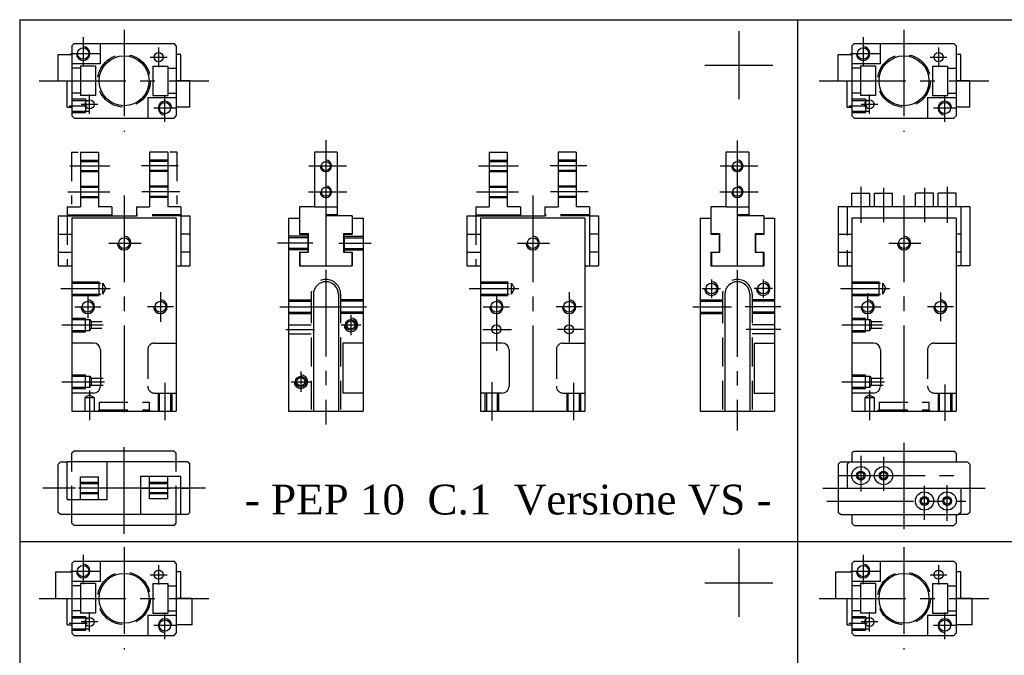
# Model space of a CAD drawing. Header units: millimetres. Extents: x 931 to 1274, y 19 to 250.
# Tile 2 of 3: x 931 to 1148, y 110 to 250. Entities that reach past the tile are written whole.
import ezdxf

# ---------------------------------------------------------------- set-up
doc = ezdxf.new("R2010")
doc.units = ezdxf.units.MM
doc.linetypes.add('CENTER2', pattern=[28.575, 19.05, -3.175, 3.175, -3.175])
doc.linetypes.add('DASHED2', pattern=[9.525, 6.35, -3.175])
doc.layers.add('1', color=2, linetype='DASHED2')
doc.layers.add('2', color=1, linetype='CENTER2')
doc.styles.get("Standard").update_dxf_attribs({"font": 'isocp.shx', "bigfont": 'chineset.shx'})

msp = doc.modelspace()

# ---------------------------------------------------------------- linework, layer by layer
at = {"color": 7}
for p, q in [((931.15, 250.11), (1116.2, 250.11)), ((931.15, 250.11), (931.15, 110.71)), ((1087.84, 250.11), (1273.57, 250.11)), ((1102.36, 250.11), (1102.36, 110.71)), ((1102.36, 250.11), (1102.36, 110.71)), ((1089.42, 247.59), (1089.42, 232.59)), ((943.12, 244.86), (942.62, 244.36)), ((943.12, 244.86), (965.12, 244.86)), ((965.62, 244.36), (965.12, 244.86)), ((1114.76, 244.86), (1114.26, 244.36)), ((1114.76, 244.86), (1136.76, 244.86)), ((1137.26, 244.36), (1136.76, 244.86)), ((942.62, 244.36), (942.62, 228.96)), ((965.62, 244.36), (965.62, 228.96)), ((1114.26, 244.36), (1114.26, 228.96)), ((1137.26, 244.36), (1137.26, 228.96)), ((939.62, 236.66), (939.62, 242.46)), ((939.62, 242.46), (942.62, 242.46)), ((966.62, 242.46), (965.62, 242.46)), ((966.62, 236.66), (966.62, 242.46)), ((1111.26, 242.46), (1114.26, 242.46)), ((1111.26, 236.66), (1111.26, 242.46)), ((1138.26, 242.46), (1137.26, 242.46)), ((1138.26, 236.66), (1138.26, 242.46)), ((939.62, 238.16), (939.62, 239.73)), ((944.52, 239.41), (942.62, 239.41)), ((947.82, 239.91), (944.52, 239.91)), ((944.52, 239.91), (944.52, 239.41)), ((944.52, 239.41), (944.52, 233.41)), ((947.82, 239.91), (947.82, 233.41)), ((960.42, 239.91), (963.72, 239.91)), ((960.42, 239.91), (960.42, 233.41)), ((963.72, 239.91), (963.72, 239.41)), ((963.72, 239.41), (965.62, 239.41)), ((963.72, 239.41), (963.72, 233.41)), ((1081.92, 240.09), (1096.92, 240.09)), ((1111.26, 238.16), (1111.26, 239.73)), ((1116.16, 239.41), (1114.26, 239.41)), ((1119.46, 239.91), (1116.16, 239.91)), ((1116.16, 239.91), (1116.16, 239.41)), ((1116.16, 239.41), (1116.16, 233.41)), ((1119.46, 239.91), (1119.46, 233.41)), ((1132.06, 239.91), (1132.06, 233.41)), ((1132.06, 239.91), (1135.36, 239.91)), ((1135.36, 239.91), (1135.36, 239.41)), ((1135.36, 239.41), (1135.36, 233.41)), ((1135.36, 239.41), (1137.26, 239.41)), ((939.62, 236.66), (942.62, 236.66)), ((939.62, 236.66), (942.62, 236.66)), ((939.62, 236.66), (940.12, 236.66)), ((941.62, 230.86), (941.62, 236.66)), ((968.62, 236.66), (965.62, 236.66)), ((968.62, 236.66), (968.12, 236.66)), ((968.62, 230.86), (968.62, 236.66)), ((1111.26, 236.66), (1114.26, 236.66)), ((1111.26, 236.66), (1114.26, 236.66)), ((1111.26, 236.66), (1111.76, 236.66)), ((1113.26, 230.86), (1113.26, 236.66)), ((1140.26, 236.66), (1137.26, 236.66)), ((1140.26, 236.66), (1139.76, 236.66)), ((1140.26, 230.86), (1140.26, 236.66)), ((944.52, 233.91), (942.62, 233.91)), ((947.82, 233.41), (944.52, 233.41)), ((960.42, 233.41), (963.72, 233.41)), ((963.72, 233.91), (965.62, 233.91)), ((1116.16, 233.91), (1114.26, 233.91)), ((1119.46, 233.41), (1116.16, 233.41)), ((1132.06, 233.41), (1135.36, 233.41)), ((1135.36, 233.91), (1137.26, 233.91)), ((941.62, 230.86), (942.62, 230.86)), ((968.62, 230.86), (965.62, 230.86)), ((1113.26, 230.86), (1114.26, 230.86)), ((1140.26, 230.86), (1137.26, 230.86)), ((943.12, 228.46), (942.62, 228.96)), ((943.12, 228.46), (965.12, 228.46)), ((965.12, 228.46), (965.62, 228.96)), ((1114.76, 228.46), (1114.26, 228.96)), ((1114.76, 228.46), (1136.76, 228.46)), ((1136.76, 228.46), (1137.26, 228.96)), ((944.52, 220.93), (944.52, 208.93)), ((944.52, 220.93), (948.52, 220.93)), ((948.52, 220.93), (948.52, 208.93)), ((959.72, 220.93), (959.72, 208.93)), ((963.72, 220.93), (959.72, 220.93)), ((963.72, 220.93), (963.72, 208.93)), ((996.03, 220.93), (996.03, 208.93)), ((1001.03, 220.93), (996.03, 220.93)), ((1001.03, 220.93), (1001.03, 207.13)), ((1034.45, 220.93), (1038.45, 220.93)), ((1034.45, 220.93), (1034.45, 208.93)), ((1038.45, 220.93), (1038.45, 208.93)), ((1049.65, 220.93), (1049.65, 208.93)), ((1053.65, 220.93), (1049.65, 220.93)), ((1053.65, 220.93), (1053.65, 208.93)), ((1091.58, 220.93), (1086.58, 220.93)), ((1086.58, 220.93), (1086.58, 208.93)), ((1091.58, 220.93), (1091.58, 207.13)), ((1114.26, 208.93), (1114.26, 211.93)), ((1114.26, 211.93), (1118.26, 211.93)), ((1118.26, 208.93), (1118.26, 211.93)), ((1119.26, 208.93), (1119.26, 211.93)), ((1119.26, 211.93), (1123.26, 211.93)), ((1123.26, 208.93), (1123.26, 211.93)), ((1128.26, 208.93), (1128.26, 211.93)), ((1132.26, 211.93), (1128.26, 211.93)), ((1132.26, 208.93), (1132.26, 211.93)), ((1133.26, 208.93), (1133.26, 211.93)), ((1137.26, 211.93), (1133.26, 211.93)), ((1137.26, 208.93), (1137.26, 211.93)), ((941.62, 208.93), (944.52, 208.93)), ((941.62, 208.93), (941.62, 206.93)), ((951.42, 208.93), (948.52, 208.93)), ((951.42, 208.93), (951.42, 206.93)), ((956.82, 208.93), (956.82, 206.93)), ((956.82, 208.93), (959.72, 208.93)), ((966.62, 208.93), (963.72, 208.93)), ((966.62, 208.93), (966.62, 207.13)), ((992.73, 208.93), (992.73, 202.93)), ((996.03, 208.93), (992.73, 208.93)), ((996.03, 208.93), (1001.03, 208.93)), ((996.03, 208.93), (996.03, 208.93)), ((1031.55, 208.93), (1034.45, 208.93)), ((1031.55, 208.93), (1031.55, 206.93)), ((1041.35, 208.93), (1038.45, 208.93)), ((1041.35, 208.93), (1041.35, 206.93)), ((1046.75, 208.93), (1046.75, 206.93)), ((1046.75, 208.93), (1049.65, 208.93)), ((1056.55, 208.93), (1053.65, 208.93)), ((1056.55, 208.93), (1056.55, 207.13)), ((1083.28, 208.93), (1083.28, 202.93)), ((1086.58, 208.93), (1083.28, 208.93)), ((1083.28, 208.93), (1083.28, 202.93)), ((1086.58, 208.93), (1086.58, 208.93)), ((1086.58, 208.93), (1091.58, 208.93)), ((1140.26, 208.93), (1111.26, 208.93)), ((1111.26, 208.93), (1111.26, 195.93)), ((1138.26, 208.93), (1138.26, 195.93)), ((1140.26, 208.93), (1140.26, 195.93)), ((939.62, 206.93), (956.82, 206.93)), ((939.62, 206.93), (939.62, 195.93)), ((941.62, 207.13), (951.42, 207.13)), ((942.62, 206.43), (942.62, 163.93)), ((965.62, 206.43), (942.62, 206.43)), ((965.62, 206.43), (965.62, 163.93)), ((966.62, 207.13), (966.62, 195.93)), ((966.62, 206.93), (968.62, 206.93)), ((968.62, 206.93), (968.62, 195.93)), ((990.33, 206.43), (990.33, 163.93)), ((990.33, 206.43), (992.73, 206.43)), ((998.53, 207.13), (998.53, 195.93)), ((1001.03, 207.13), (998.53, 207.13)), ((1004.33, 206.93), (998.53, 206.93)), ((1004.33, 206.93), (1004.33, 202.93)), ((1004.33, 206.43), (1006.73, 206.43)), ((1006.73, 206.43), (1006.73, 163.93)), ((1029.55, 206.93), (1029.55, 195.93)), ((1029.55, 206.93), (1046.75, 206.93)), ((1031.55, 207.13), (1041.35, 207.13)), ((1032.55, 206.43), (1032.55, 163.93)), ((1055.55, 206.43), (1032.55, 206.43)), ((1055.55, 206.43), (1055.55, 163.93)), ((1056.55, 207.13), (1056.55, 195.93)), ((1056.55, 206.93), (1058.55, 206.93)), ((1058.55, 206.93), (1058.55, 195.93)), ((1080.88, 206.43), (1080.88, 163.93)), ((1080.88, 206.43), (1083.28, 206.43)), ((1089.08, 207.13), (1089.08, 195.93)), ((1091.58, 207.13), (1089.08, 207.13)), ((1094.88, 206.93), (1089.08, 206.93)), ((1094.88, 206.93), (1094.88, 202.93)), ((1094.88, 206.43), (1097.28, 206.43)), ((1097.28, 206.43), (1097.28, 163.93)), ((1114.26, 206.43), (1114.26, 163.93)), ((1137.26, 206.43), (1114.26, 206.43)), ((1137.26, 206.43), (1137.26, 163.93)), ((939.62, 202.93), (942.62, 202.93)), ((968.62, 202.93), (966.62, 202.93)), ((992.73, 203.03), (994.63, 203.03)), ((992.73, 202.93), (994.53, 202.93)), ((994.53, 202.93), (994.53, 198.93)), ((994.63, 203.03), (994.63, 198.93)), ((1002.43, 203.03), (1002.43, 198.93)), ((1002.43, 203.03), (1004.33, 203.03)), ((1002.53, 202.93), (1002.53, 198.93)), ((1002.53, 202.93), (1004.33, 202.93)), ((1029.55, 202.93), (1032.55, 202.93)), ((1058.55, 202.93), (1056.55, 202.93)), ((1083.28, 203.03), (1085.18, 203.03)), ((1083.28, 202.93), (1085.08, 202.93)), ((1085.08, 202.93), (1085.08, 198.93)), ((1085.18, 203.03), (1085.18, 198.93)), ((1092.98, 203.03), (1092.98, 198.93)), ((1092.98, 203.03), (1094.88, 203.03)), ((1093.08, 202.93), (1093.08, 198.93)), ((1093.08, 202.93), (1094.88, 202.93)), ((1111.26, 202.93), (1114.26, 202.93)), ((1138.26, 202.93), (1137.26, 202.93)), ((939.62, 198.93), (942.62, 198.93)), ((968.62, 198.93), (966.62, 198.93)), ((992.73, 198.93), (994.63, 198.93)), ((992.73, 198.93), (992.73, 195.93)), ((992.83, 198.93), (992.83, 195.93)), ((1002.43, 198.93), (1004.33, 198.93)), ((1004.23, 198.93), (1004.23, 195.93)), ((1004.33, 198.93), (1004.33, 195.93)), ((1029.55, 198.93), (1032.55, 198.93)), ((1058.55, 198.93), (1056.55, 198.93)), ((1083.28, 198.93), (1083.28, 195.93)), ((1083.28, 198.93), (1085.18, 198.93)), ((1083.38, 198.93), (1083.38, 195.93)), ((1092.98, 198.93), (1094.88, 198.93)), ((1094.78, 198.93), (1094.78, 195.93)), ((1094.88, 198.93), (1094.88, 195.93)), ((1111.26, 198.93), (1114.26, 198.93)), ((1138.26, 198.93), (1137.26, 198.93)), ((939.62, 195.93), (942.62, 195.93)), ((965.62, 195.93), (968.62, 195.93)), ((992.73, 195.93), (1004.33, 195.93)), ((1029.55, 195.93), (1032.55, 195.93)), ((1055.55, 195.93), (1058.55, 195.93)), ((1083.28, 195.93), (1094.88, 195.93)), ((1111.26, 195.93), (1114.26, 195.93)), ((1111.76, 195.93), (1111.76, 195.93)), ((1140.26, 195.93), (1137.26, 195.93)), ((995.78, 189.68), (995.78, 163.93)), ((1001.28, 189.68), (1001.28, 163.93)), ((1086.33, 189.68), (1086.33, 163.93)), ((1091.83, 189.68), (1091.83, 163.93)), ((947.42, 178.93), (942.62, 178.93)), ((1006.73, 178.93), (1002.23, 178.93)), ((1002.23, 178.93), (1002.23, 167.93)), ((1037.35, 178.93), (1032.55, 178.93)), ((1092.78, 178.93), (1097.28, 178.93)), ((1092.78, 178.93), (1092.78, 167.93)), ((1119.06, 178.93), (1114.26, 178.93)), ((1119.06, 178.93), (1114.26, 178.93)), ((948.92, 177.43), (948.92, 169.43)), ((1038.85, 177.43), (1038.85, 169.43)), ((1120.56, 177.43), (1120.56, 169.43)), ((1120.56, 177.43), (1120.56, 169.43)), ((931.15, 171.47), (931.15, 19.39)), ((1102.36, 171.47), (1102.36, 19.39)), ((1102.36, 171.47), (1102.36, 19.39)), ((947.42, 167.93), (942.62, 167.93)), ((1006.73, 167.93), (1002.23, 167.93)), ((1037.35, 167.93), (1032.55, 167.93)), ((1092.78, 167.93), (1097.28, 167.93)), ((1119.06, 167.93), (1114.26, 167.93)), ((1119.06, 167.93), (1114.26, 167.93)), ((942.62, 163.93), (965.62, 163.93)), ((942.62, 163.93), (965.62, 163.93)), ((990.33, 163.93), (1006.73, 163.93)), ((1032.55, 163.93), (1055.55, 163.93)), ((1032.55, 163.93), (1055.55, 163.93)), ((1080.88, 163.93), (1097.28, 163.93)), ((1114.26, 163.93), (1137.26, 163.93)), ((1114.26, 163.93), (1137.26, 163.93)), ((943.12, 155.16), (942.62, 154.66)), ((942.62, 152.76), (942.62, 154.66)), ((965.12, 155.16), (943.12, 155.16)), ((965.12, 155.16), (943.12, 155.16)), ((965.12, 155.16), (965.62, 154.66)), ((965.62, 152.76), (965.62, 154.66)), ((1114.76, 155.16), (1114.26, 154.66)), ((1114.26, 154.66), (1114.26, 152.76)), ((1114.76, 155.16), (1136.76, 155.16)), ((1114.76, 155.16), (1136.76, 155.16)), ((1137.26, 154.66), (1136.76, 155.16)), ((1137.26, 154.66), (1137.26, 152.76)), ((968.12, 152.76), (941.62, 152.76)), ((941.62, 149.46), (941.62, 152.76)), ((941.62, 152.56), (941.62, 152.76)), ((941.62, 144.46), (941.62, 152.76)), ((950.42, 144.46), (950.42, 152.76)), ((968.12, 152.76), (968.62, 152.26)), ((968.62, 146.96), (968.62, 152.26)), ((1113.26, 152.26), (1113.76, 152.76)), ((1113.26, 152.26), (1113.26, 146.96)), ((1113.76, 152.76), (1139.76, 152.76)), ((1139.76, 152.76), (1140.26, 152.26)), ((1140.26, 152.26), (1140.26, 146.96)), ((957.82, 141.16), (957.82, 149.66)), ((957.82, 149.66), (966.62, 149.66)), ((959.72, 144.66), (959.72, 149.66)), ((963.72, 144.66), (963.72, 149.66)), ((966.62, 147.16), (966.62, 149.66)), ((944.52, 144.46), (944.52, 149.46)), ((944.52, 149.46), (948.52, 149.46)), ((948.52, 144.46), (948.52, 149.46)), ((939.62, 141.66), (939.62, 146.96)), ((941.62, 146.96), (939.62, 146.96)), ((957.82, 146.96), (950.42, 146.96)), ((966.62, 141.36), (966.62, 147.16)), ((966.62, 146.96), (968.62, 146.96)), ((1111.26, 146.96), (1140.26, 146.96)), ((1111.26, 146.96), (1111.26, 141.66)), ((1138.26, 146.96), (1138.26, 141.66)), ((941.62, 144.46), (950.42, 144.46)), ((963.72, 144.66), (959.72, 144.66)), ((966.62, 141.16), (966.62, 144.46)), ((940.12, 141.16), (939.62, 141.66)), ((966.62, 141.16), (940.12, 141.16)), ((942.62, 139.26), (942.62, 141.16)), ((965.62, 139.26), (965.62, 141.16)), ((966.62, 141.16), (966.62, 141.36)), ((1111.76, 141.16), (1111.26, 141.66)), ((1111.76, 141.16), (1137.76, 141.16)), ((1114.26, 141.16), (1114.26, 139.26)), ((1137.26, 141.16), (1137.26, 139.26)), ((1138.26, 141.66), (1137.76, 141.16)), ((942.62, 139.26), (943.12, 138.76)), ((965.12, 138.76), (943.12, 138.76)), ((965.12, 138.76), (943.12, 138.76)), ((965.12, 138.76), (965.62, 139.26)), ((1114.76, 138.76), (1114.26, 139.26)), ((1114.76, 138.76), (1136.76, 138.76)), ((1114.76, 138.76), (1136.76, 138.76)), ((1136.76, 138.76), (1137.26, 139.26)), ((931.15, 135.25), (1116.2, 135.25)), ((931.15, 135.25), (1116.2, 135.25)), ((1087.84, 135.25), (1273.57, 135.25)), ((1087.84, 135.25), (1273.57, 135.25)), ((1089.42, 133.66), (1089.42, 118.66)), ((943.12, 130.94), (942.62, 130.44)), ((942.62, 130.44), (942.62, 115.04)), ((943.12, 130.94), (965.12, 130.94)), ((965.62, 130.44), (965.12, 130.94)), ((965.62, 130.44), (965.62, 115.04)), ((1114.76, 130.94), (1114.26, 130.44)), ((1114.26, 130.44), (1114.26, 115.04)), ((1114.76, 130.94), (1136.76, 130.94)), ((1137.26, 130.44), (1136.76, 130.94)), ((1137.26, 130.44), (1137.26, 115.04)), ((939.12, 122.74), (939.12, 128.54)), ((939.12, 128.54), (942.62, 128.54)), ((966.62, 128.54), (965.62, 128.54)), ((966.62, 122.74), (966.62, 128.54)), ((1110.76, 128.54), (1114.26, 128.54)), ((1110.76, 122.74), (1110.76, 128.54)), ((1138.26, 128.54), (1137.26, 128.54)), ((1138.26, 122.74), (1138.26, 128.54)), ((947.82, 125.99), (944.52, 125.99)), ((944.52, 125.99), (944.52, 125.49)), ((947.82, 125.99), (947.82, 119.49)), ((960.42, 125.99), (963.72, 125.99)), ((960.42, 125.99), (960.42, 119.49)), ((963.72, 125.99), (963.72, 125.49)), ((1081.92, 126.16), (1096.92, 126.16)), ((1119.46, 125.99), (1116.16, 125.99)), ((1116.16, 125.99), (1116.16, 125.49)), ((1119.46, 125.99), (1119.46, 119.49)), ((1132.06, 125.99), (1132.06, 119.49)), ((1132.06, 125.99), (1135.36, 125.99)), ((1135.36, 125.99), (1135.36, 125.49)), ((944.52, 125.49), (942.62, 125.49)), ((944.52, 125.49), (944.52, 119.49)), ((963.72, 125.49), (963.72, 119.49)), ((963.72, 125.49), (965.62, 125.49)), ((1116.16, 125.49), (1114.26, 125.49)), ((1116.16, 125.49), (1116.16, 119.49)), ((1135.36, 125.49), (1135.36, 119.49)), ((1135.36, 125.49), (1137.26, 125.49)), ((939.12, 122.74), (942.62, 122.74)), ((939.12, 122.74), (942.62, 122.74)), ((939.12, 122.74), (939.62, 122.74)), ((941.62, 116.94), (941.62, 122.74)), ((969.12, 122.74), (965.62, 122.74)), ((969.12, 122.74), (968.12, 122.74)), ((969.12, 116.94), (969.12, 122.74)), ((1110.76, 122.74), (1114.26, 122.74)), ((1110.76, 122.74), (1114.26, 122.74)), ((1110.76, 122.74), (1111.26, 122.74)), ((1113.26, 116.94), (1113.26, 122.74)), ((1140.76, 122.74), (1137.26, 122.74)), ((1140.76, 122.74), (1140.26, 122.74)), ((1140.76, 116.94), (1140.76, 122.74)), ((944.52, 119.99), (942.62, 119.99)), ((947.82, 119.49), (944.52, 119.49)), ((960.42, 119.49), (963.72, 119.49)), ((963.72, 119.99), (965.62, 119.99)), ((1116.16, 119.99), (1114.26, 119.99)), ((1119.46, 119.49), (1116.16, 119.49)), ((1132.06, 119.49), (1135.36, 119.49)), ((1135.36, 119.99), (1137.26, 119.99)), ((941.62, 116.94), (942.62, 116.94)), ((943.12, 114.54), (942.62, 115.04)), ((965.12, 114.54), (965.62, 115.04)), ((969.12, 116.94), (965.62, 116.94)), ((1113.26, 116.94), (1114.26, 116.94)), ((1114.76, 114.54), (1114.26, 115.04)), ((1136.76, 114.54), (1137.26, 115.04)), ((1140.76, 116.94), (1137.26, 116.94)), ((943.12, 114.54), (965.12, 114.54)), ((1114.76, 114.54), (1136.76, 114.54))]:
    msp.add_line(p, q, dxfattribs=at)
at = {"color": 7, "linetype": 'DASHED2'}
for p, q in [((942.52, 220.93), (944.05, 220.93)), ((942.52, 220.93), (942.52, 209.52)), ((965.72, 220.93), (964.19, 220.93)), ((965.72, 220.93), (965.72, 209.52)), ((939.62, 152.26), (940.12, 152.76)), ((939.62, 146.96), (939.62, 152.26)), ((940.12, 152.76), (941.62, 152.76)), ((1111.26, 152.26), (1111.76, 152.76)), ((1111.26, 152.26), (1111.26, 146.96)), ((1111.76, 152.76), (1113.76, 152.76)), ((968.62, 141.66), (968.62, 146.96)), ((1140.26, 146.96), (1140.26, 141.66)), ((968.12, 141.16), (966.62, 141.16)), ((968.62, 141.66), (968.12, 141.16)), ((1139.76, 141.16), (1137.76, 141.16)), ((1140.26, 141.66), (1139.76, 141.16))]:
    msp.add_line(p, q, dxfattribs=at)
at = {"color": 7}
for centre, radius in [((945.12, 242.66), 1.25), ((961.72, 241.86), 1), ((1116.76, 242.66), 1.25), ((1133.36, 241.86), 1), ((954.12, 236.66), 5.5), ((1125.76, 236.66), 5.5), ((946.52, 231.46), 1), ((963.12, 230.66), 1.25), ((1118.16, 231.46), 1), ((1134.76, 230.66), 1.25), ((998.53, 217.93), 1), ((1089.08, 217.93), 1), ((998.53, 212.23), 1), ((1089.08, 212.23), 1), ((954.12, 200.93), 1.19), ((1044.05, 200.93), 1.19), ((1125.76, 200.93), 1.19), ((1083.38, 190.93), 1.19), ((1094.78, 190.93), 1.19), ((946.12, 186.93), 1.19), ((962.12, 186.93), 1.19), ((1036.05, 186.93), 1.19), ((1052.05, 186.93), 1.19), ((1117.76, 186.93), 1.19), ((1133.76, 186.93), 1.19), ((1004.03, 182.93), 1.19), ((1004.03, 182.93), 0.9), ((1036.05, 181.93), 1), ((1052.05, 181.93), 1), ((993.03, 170.43), 1.19), ((993.03, 170.43), 0.9), ((1116.26, 149.76), 2), ((1121.26, 149.76), 2), ((1116.26, 149.76), 0.95), ((1116.26, 149.76), 0.7), ((1121.26, 149.76), 0.95), ((1121.26, 149.76), 0.7), ((1130.26, 144.16), 2), ((1135.26, 144.16), 2), ((1130.26, 144.16), 0.95), ((1130.26, 144.16), 0.7), ((1135.26, 144.16), 0.95), ((1135.26, 144.16), 0.7), ((945.12, 128.74), 1.25), ((954.12, 122.74), 5.5), ((961.72, 127.94), 1), ((1116.76, 128.74), 1.25), ((1125.76, 122.74), 5.5), ((1133.36, 127.94), 1), ((946.52, 117.54), 1), ((963.12, 116.74), 1.25), ((1118.16, 117.54), 1), ((1134.76, 116.74), 1.25)]:
    msp.add_circle(centre, radius, dxfattribs=at)
for centre, radius, start, end in [((945.12, 242.66), 1.5, 180, 90), ((1116.76, 242.66), 1.5, 180, 90), ((963.12, 230.66), 1.5, 0, 270), ((1134.76, 230.66), 1.5, 0, 270), ((998.53, 217.93), 1.25, 180, 90), ((1089.08, 217.93), 1.25, 180, 90), ((998.53, 212.23), 1.25, 180, 90), ((1089.08, 212.23), 1.25, 180, 90), ((954.12, 200.93), 1.5, 180, 90), ((1044.05, 200.93), 1.5, 180, 90), ((1125.76, 200.93), 1.5, 180, 90), ((998.53, 189.68), 2.75, 0, 180), ((1083.38, 190.93), 1.5, 180, 90), ((1089.08, 189.68), 2.75, 0, 180), ((1094.78, 190.93), 1.5, 180, 90), ((946.12, 186.93), 1.5, 180, 90), ((962.12, 186.93), 1.5, 180, 90), ((1036.05, 186.93), 1.5, 180, 90), ((1052.05, 186.93), 1.5, 180, 90), ((1117.76, 186.93), 1.5, 180, 90), ((1133.76, 186.93), 1.5, 180, 90), ((1004.03, 182.93), 1.5, 180, 90), ((947.42, 177.43), 1.5, 0, 90), ((1037.35, 177.43), 1.5, 0, 90), ((1119.06, 177.43), 1.5, 0, 90), ((1119.06, 177.43), 1.5, 0, 90), ((993.03, 170.43), 1.5, 180, 90), ((947.42, 169.43), 1.5, 270, 0), ((1037.35, 169.43), 1.5, 270, 0), ((1119.06, 169.43), 1.5, 270, 0), ((1119.06, 169.43), 1.5, 270, 0), ((1116.26, 149.76), 0.9, 90, 0), ((1121.26, 149.76), 0.9, 90, 0), ((1130.26, 144.16), 0.9, 270, 180), ((1135.26, 144.16), 0.9, 270, 180), ((945.12, 128.74), 1.5, 180, 90), ((1116.76, 128.74), 1.5, 180, 90), ((963.12, 116.74), 1.5, 0, 270), ((1134.76, 116.74), 1.5, 0, 270)]:
    msp.add_arc(centre, radius, start, end, dxfattribs=at)
at = {"layer": '1', "color": 7}
for p, q in [((948.92, 240.36), (948.92, 244.86)), ((1120.56, 240.36), (1120.56, 244.86)), ((948.92, 240.36), (942.62, 240.36)), ((1120.56, 240.36), (1114.26, 240.36)), ((942.62, 232.66), (945.62, 232.66)), ((942.62, 232.36), (946.49, 232.36)), ((945.62, 232.66), (945.62, 229.66)), ((959.32, 232.96), (959.32, 228.46)), ((959.32, 232.96), (965.62, 232.96)), ((1114.26, 232.66), (1117.26, 232.66)), ((1114.26, 232.36), (1118.14, 232.36)), ((1117.26, 232.66), (1117.26, 229.66)), ((1130.96, 232.96), (1130.96, 228.46)), ((1130.96, 232.96), (1137.26, 232.96)), ((942.62, 229.96), (946.45, 229.96)), ((1114.26, 229.96), (1118.1, 229.96)), ((942.62, 229.66), (945.62, 229.66)), ((1114.26, 229.66), (1117.26, 229.66)), ((944.52, 219.18), (948.52, 219.18)), ((944.52, 218.93), (948.52, 218.93)), ((963.72, 219.18), (959.72, 219.18)), ((963.72, 218.93), (959.72, 218.93)), ((1034.45, 219.18), (1038.45, 219.18)), ((1034.45, 218.93), (1038.45, 218.93)), ((1053.65, 219.18), (1049.65, 219.18)), ((1053.65, 218.93), (1049.65, 218.93)), ((944.52, 216.93), (948.52, 216.93)), ((963.72, 216.93), (959.72, 216.93)), ((1034.45, 216.93), (1038.45, 216.93)), ((1053.65, 216.93), (1049.65, 216.93)), ((944.52, 216.68), (948.52, 216.68)), ((963.72, 216.68), (959.72, 216.68)), ((1034.45, 216.68), (1038.45, 216.68)), ((1053.65, 216.68), (1049.65, 216.68)), ((944.52, 213.48), (948.52, 213.48)), ((944.52, 213.23), (948.52, 213.23)), ((963.72, 213.48), (959.72, 213.48)), ((963.72, 213.23), (959.72, 213.23)), ((1034.45, 213.48), (1038.45, 213.48)), ((1034.45, 213.23), (1038.45, 213.23)), ((1053.65, 213.48), (1049.65, 213.48)), ((1053.65, 213.23), (1049.65, 213.23)), ((944.52, 211.23), (948.52, 211.23)), ((944.52, 210.98), (948.52, 210.98)), ((963.72, 211.23), (959.72, 211.23)), ((963.72, 210.98), (959.72, 210.98)), ((1034.45, 211.23), (1038.45, 211.23)), ((1034.45, 210.98), (1038.45, 210.98)), ((1053.65, 211.23), (1049.65, 211.23)), ((1053.65, 210.98), (1049.65, 210.98)), ((1113.26, 208.93), (1113.26, 195.93)), ((941.62, 206.93), (941.62, 195.93)), ((966.62, 207.13), (956.82, 207.13)), ((966.62, 206.93), (956.82, 206.93)), ((1031.55, 206.93), (1031.55, 195.93)), ((1056.55, 207.13), (1046.75, 207.13)), ((1056.55, 206.93), (1046.75, 206.93)), ((994.53, 202.43), (990.33, 202.43)), ((994.53, 202.13), (990.33, 202.13)), ((1002.53, 202.43), (1006.73, 202.43)), ((1002.53, 202.13), (1006.73, 202.13)), ((994.53, 199.73), (990.33, 199.73)), ((994.53, 199.43), (990.33, 199.43)), ((1002.53, 199.73), (1006.73, 199.73)), ((1002.53, 199.43), (1006.73, 199.43)), ((942.62, 192.43), (948.62, 192.43)), ((942.62, 192.13), (949.43, 192.13)), ((948.62, 189.43), (948.62, 192.43)), ((949.43, 189.73), (949.43, 192.13)), ((949.43, 192.13), (950.12, 190.93)), ((949.43, 189.73), (950.12, 190.93)), ((1032.55, 192.43), (1038.55, 192.43)), ((1032.55, 192.13), (1039.35, 192.13)), ((1038.55, 189.43), (1038.55, 192.43)), ((1039.35, 192.13), (1040.05, 190.93)), ((1039.35, 189.73), (1039.35, 192.13)), ((1039.35, 189.73), (1040.05, 190.93)), ((1114.26, 192.43), (1120.26, 192.43)), ((1114.26, 192.13), (1121.07, 192.13)), ((1120.26, 189.43), (1120.26, 192.43)), ((1121.07, 189.73), (1121.07, 192.13)), ((1121.07, 192.13), (1121.76, 190.93)), ((1121.07, 189.73), (1121.76, 190.93)), ((942.62, 189.73), (949.43, 189.73)), ((942.62, 189.43), (948.62, 189.43)), ((995.28, 189.68), (995.28, 163.93)), ((1001.78, 189.68), (1001.78, 163.93)), ((1032.55, 189.73), (1039.35, 189.73)), ((1032.55, 189.43), (1038.55, 189.43)), ((1085.83, 189.68), (1085.83, 163.93)), ((1092.33, 189.68), (1092.33, 163.93)), ((1114.26, 189.73), (1121.07, 189.73)), ((1114.26, 189.43), (1120.26, 189.43)), ((990.33, 188.43), (995.28, 188.43)), ((990.33, 188.13), (995.28, 188.13)), ((1006.73, 188.43), (1001.78, 188.43)), ((1006.73, 188.13), (1001.78, 188.13)), ((1080.88, 188.43), (1085.83, 188.43)), ((1080.88, 188.13), (1085.83, 188.13)), ((1097.28, 188.43), (1092.33, 188.43)), ((1097.28, 188.13), (1092.33, 188.13)), ((942.62, 184.43), (945.62, 184.43)), ((945.62, 181.43), (945.62, 184.43)), ((990.33, 185.73), (995.28, 185.73)), ((990.33, 185.43), (995.28, 185.43)), ((1006.73, 185.73), (1001.78, 185.73)), ((1006.73, 185.43), (1001.78, 185.43)), ((1080.88, 185.73), (1085.83, 185.73)), ((1080.88, 185.43), (1085.83, 185.43)), ((1097.28, 185.73), (1092.33, 185.73)), ((1097.28, 185.43), (1092.33, 185.43)), ((1114.26, 184.43), (1117.26, 184.43)), ((1117.26, 181.43), (1117.26, 184.43)), ((942.62, 184.13), (946.62, 184.13)), ((946.62, 181.73), (946.62, 184.13)), ((946.62, 184.13), (946.88, 183.68)), ((946.62, 181.73), (946.88, 182.18)), ((946.88, 183.68), (949.2, 183.68)), ((946.88, 183.68), (946.88, 182.18)), ((946.88, 182.18), (949.23, 182.18)), ((990.33, 182.93), (995.28, 182.93)), ((1097.28, 182.93), (1092.33, 182.93)), ((1114.26, 184.13), (1118.26, 184.13)), ((1118.26, 181.73), (1118.26, 184.13)), ((1118.26, 184.13), (1118.52, 183.68)), ((1118.26, 181.73), (1118.52, 182.18)), ((1118.52, 183.68), (1118.52, 182.18)), ((1118.52, 183.68), (1120.85, 183.68)), ((1118.52, 182.18), (1120.88, 182.18)), ((942.62, 181.73), (946.62, 181.73)), ((942.62, 181.43), (945.62, 181.43)), ((990.33, 180.93), (995.28, 180.93)), ((1097.28, 180.93), (1092.33, 180.93)), ((1114.26, 181.73), (1118.26, 181.73)), ((1114.26, 181.43), (1117.26, 181.43)), ((960.82, 178.93), (965.62, 178.93)), ((1050.75, 178.93), (1055.55, 178.93)), ((1132.46, 178.93), (1137.26, 178.93)), ((959.32, 177.43), (959.32, 169.43)), ((1049.25, 177.43), (1049.25, 169.43)), ((1130.96, 177.43), (1130.96, 169.43)), ((942.62, 171.93), (945.62, 171.93)), ((942.62, 171.63), (946.62, 171.63)), ((945.62, 168.93), (945.62, 171.93)), ((946.62, 171.63), (946.88, 171.18)), ((946.62, 169.23), (946.62, 171.63)), ((1114.26, 171.93), (1117.26, 171.93)), ((1114.26, 171.63), (1118.26, 171.63)), ((1117.26, 168.93), (1117.26, 171.93)), ((1118.26, 169.23), (1118.26, 171.63)), ((1118.26, 171.63), (1118.52, 171.18)), ((942.62, 169.23), (946.62, 169.23)), ((946.62, 169.23), (946.88, 169.68)), ((946.88, 171.18), (949.52, 171.18)), ((946.88, 171.18), (946.88, 169.68)), ((946.88, 169.68), (949.55, 169.68)), ((1114.26, 169.23), (1118.26, 169.23)), ((1118.26, 169.23), (1118.52, 169.68)), ((1118.52, 171.18), (1118.52, 169.68)), ((1118.52, 171.18), (1121.17, 171.18)), ((1118.52, 169.68), (1121.2, 169.68)), ((942.62, 168.93), (945.62, 168.93)), ((946.52, 167.5), (945.52, 166.93)), ((945.52, 166.93), (945.52, 163.93)), ((945.52, 166.93), (947.52, 166.93)), ((946.52, 167.5), (947.52, 166.93)), ((947.52, 166.93), (947.52, 163.93)), ((960.82, 167.93), (965.62, 167.93)), ((961.62, 167.93), (961.62, 163.93)), ((961.87, 167.93), (961.87, 163.93)), ((964.37, 167.93), (964.37, 163.93)), ((964.62, 167.93), (964.62, 163.93)), ((1033.55, 167.93), (1033.55, 163.93)), ((1033.85, 167.93), (1033.85, 163.93)), ((1036.25, 167.93), (1036.25, 163.93)), ((1036.55, 167.93), (1036.55, 163.93)), ((1050.75, 167.93), (1055.55, 167.93)), ((1051.55, 167.93), (1051.55, 163.93)), ((1051.8, 167.93), (1051.8, 163.93)), ((1054.3, 167.93), (1054.3, 163.93)), ((1054.55, 167.93), (1054.55, 163.93)), ((1114.26, 168.93), (1117.26, 168.93)), ((1118.16, 167.5), (1117.16, 166.93)), ((1117.16, 166.93), (1117.16, 163.93)), ((1117.16, 166.93), (1119.16, 166.93)), ((1118.16, 167.5), (1119.16, 166.93)), ((1119.16, 166.93), (1119.16, 163.93)), ((1132.46, 167.93), (1137.26, 167.93)), ((1133.26, 167.93), (1133.26, 163.93)), ((1133.51, 167.93), (1133.51, 163.93)), ((1136.01, 167.93), (1136.01, 163.93)), ((1136.26, 167.93), (1136.26, 163.93)), ((948.62, 165.93), (948.62, 164.23)), ((948.62, 165.93), (959.62, 165.93)), ((959.62, 165.93), (959.62, 164.23)), ((1120.26, 165.93), (1120.26, 164.23)), ((1120.26, 165.93), (1131.26, 165.93)), ((1131.26, 165.93), (1131.26, 164.23)), ((948.62, 164.23), (959.62, 164.23)), ((1120.26, 164.23), (1131.26, 164.23)), ((942.62, 141.16), (942.62, 152.76)), ((965.62, 141.16), (965.62, 152.76)), ((948.52, 148.21), (944.52, 148.21)), ((948.52, 147.96), (944.52, 147.96)), ((963.72, 148.21), (959.72, 148.21)), ((963.72, 147.96), (959.72, 147.96)), ((950.42, 146.96), (941.62, 146.96)), ((948.52, 145.96), (944.52, 145.96)), ((948.52, 145.71), (944.52, 145.71)), ((957.82, 146.96), (966.62, 146.96)), ((963.72, 145.96), (959.72, 145.96)), ((963.72, 145.71), (959.72, 145.71)), ((948.92, 126.44), (948.92, 130.94)), ((1120.56, 126.44), (1120.56, 130.94)), ((948.92, 126.44), (942.62, 126.44)), ((1120.56, 126.44), (1114.26, 126.44)), ((942.62, 118.74), (945.62, 118.74)), ((942.62, 118.44), (946.49, 118.44)), ((945.62, 118.74), (945.62, 115.74)), ((959.32, 119.04), (965.62, 119.04)), ((959.32, 119.04), (959.32, 114.54)), ((1114.26, 118.74), (1117.26, 118.74)), ((1114.26, 118.44), (1118.14, 118.44)), ((1117.26, 118.74), (1117.26, 115.74)), ((1130.96, 119.04), (1130.96, 114.54)), ((1130.96, 119.04), (1137.26, 119.04)), ((942.62, 116.04), (946.45, 116.04)), ((942.62, 115.74), (945.62, 115.74)), ((1114.26, 116.04), (1118.1, 116.04)), ((1114.26, 115.74), (1117.26, 115.74))]:
    msp.add_line(p, q, dxfattribs=at)
at = {"layer": '1', "color": 7, "ltscale": 0.2}
for p, q in [((948.62, 164.23), (948.32, 163.93)), ((959.62, 164.23), (959.92, 163.93)), ((1120.26, 164.23), (1119.96, 163.93)), ((1131.26, 164.23), (1131.56, 163.93))]:
    msp.add_line(p, q, dxfattribs=at)
at = {"layer": '1', "color": 7}
for centre in [(954.12, 236.66), (1125.76, 236.66), (954.12, 122.74), (1125.76, 122.74)]:
    msp.add_circle(centre, 5.8, dxfattribs=at)
for centre, radius, start, end in [((998.53, 189.68), 3.25, 0, 180), ((1089.08, 189.68), 3.25, 0, 180), ((960.82, 177.43), 1.5, 90, 180), ((1050.75, 177.43), 1.5, 90, 180), ((1132.46, 177.43), 1.5, 90, 180), ((960.82, 169.43), 1.5, 180, 270), ((1050.75, 169.43), 1.5, 180, 270), ((1132.46, 169.43), 1.5, 180, 270)]:
    msp.add_arc(centre, radius, start, end, dxfattribs=at)
at = {"layer": '2', "color": 7}
for p, q in [((954.12, 247.91), (954.12, 225.42)), ((1125.76, 247.91), (1125.76, 225.42)), ((945.12, 246.28), (945.12, 239.8)), ((1116.76, 246.28), (1116.76, 239.8)), ((961.72, 243.97), (961.72, 239.67)), ((1133.36, 243.97), (1133.36, 239.67)), ((942.34, 242.66), (948.8, 242.66)), ((959.86, 241.86), (963.58, 241.86)), ((1113.98, 242.66), (1120.44, 242.66)), ((1131.51, 241.86), (1135.22, 241.86)), ((935.47, 236.66), (972.77, 236.66)), ((1107.12, 236.66), (1144.41, 236.66)), ((946.52, 229.36), (946.52, 233.65)), ((963.12, 227.65), (963.12, 233.53)), ((1118.16, 229.36), (1118.16, 233.65)), ((1134.76, 227.65), (1134.76, 233.53)), ((942, 231.16), (946.02, 231.16)), ((948.38, 231.46), (944.66, 231.46)), ((965.49, 230.66), (960.65, 230.66)), ((1113.64, 231.16), (1117.67, 231.16)), ((1120.02, 231.46), (1116.31, 231.46)), ((1137.13, 230.66), (1132.29, 230.66)), ((998.53, 223.61), (998.53, 160.98)), ((1089.08, 223.55), (1089.08, 159.68)), ((942.18, 217.93), (950.96, 217.93)), ((966.06, 217.93), (957.94, 217.93)), ((994.79, 217.93), (1003.07, 217.93)), ((1032.11, 217.93), (1040.89, 217.93)), ((1055.98, 217.93), (1047.87, 217.93)), ((1085.34, 217.93), (1093.62, 217.93)), ((1116.26, 213.29), (1116.26, 205.41)), ((1121.26, 213.09), (1121.26, 205.55)), ((1130.26, 213.09), (1130.26, 205.55)), ((1135.26, 213.29), (1135.26, 205.41)), ((941.72, 212.23), (951.02, 212.23)), ((954.12, 211.38), (954.12, 161.51)), ((966.36, 212.23), (958.02, 212.23)), ((994.68, 212.23), (1003.12, 212.23)), ((1031.65, 212.23), (1040.94, 212.23)), ((1044.05, 211.38), (1044.05, 161.51)), ((1056.28, 212.23), (1047.95, 212.23)), ((1085.23, 212.23), (1093.67, 212.23)), ((1125.76, 211.38), (1125.76, 161.51)), ((950.76, 200.93), (957.85, 200.93)), ((995.66, 200.93), (987.85, 200.93)), ((1001.39, 200.93), (1008.49, 200.93)), ((1040.68, 200.93), (1047.78, 200.93)), ((1122.4, 200.93), (1129.5, 200.93)), ((1083.38, 192.94), (1083.38, 188.91)), ((1094.78, 192.94), (1094.78, 188.91)), ((940.17, 190.93), (951.04, 190.93)), ((1030.09, 190.93), (1040.96, 190.93)), ((1081.37, 190.93), (1085.4, 190.93)), ((1096.8, 190.93), (1092.77, 190.93)), ((1111.81, 190.93), (1122.68, 190.93)), ((946.12, 189.8), (946.12, 184.43)), ((962.12, 190.13), (962.12, 183.58)), ((1036.05, 189.8), (1036.05, 177.24)), ((1052.05, 190.13), (1052.05, 179.1)), ((1117.76, 189.91), (1117.76, 183.94)), ((1117.76, 189.8), (1117.76, 184.06)), ((1133.76, 190.09), (1133.76, 183.77)), ((1133.76, 189.8), (1133.76, 184.06)), ((943.25, 186.93), (948.99, 186.93)), ((964.99, 186.93), (959.25, 186.93)), ((988.43, 186.93), (1008.63, 186.93)), ((1033.18, 186.93), (1038.92, 186.93)), ((1054.92, 186.93), (1049.18, 186.93)), ((1079.32, 186.93), (1087.83, 186.93)), ((1098.69, 186.93), (1090.78, 186.93)), ((1114.9, 186.93), (1120.63, 186.93)), ((1136.63, 186.93), (1130.9, 186.93)), ((1004.03, 185.16), (1004.03, 180.7)), ((940.41, 182.93), (949.5, 182.93)), ((1001.86, 182.93), (1006.19, 182.93)), ((1112.05, 182.93), (1121.14, 182.93)), ((989.74, 181.93), (996.05, 181.93)), ((1033.05, 181.93), (1039.36, 181.93)), ((1055.2, 181.93), (1049.54, 181.93)), ((1098.67, 181.93), (1091, 181.93)), ((993.03, 172.66), (993.03, 168.2)), ((940.41, 170.43), (949.82, 170.43)), ((963.12, 170.18), (963.12, 161.97)), ((990.86, 170.43), (995.19, 170.43)), ((1035.05, 170.35), (1035.05, 161.91)), ((1053.05, 170.18), (1053.05, 161.97)), ((1112.05, 170.43), (1121.47, 170.43)), ((1134.76, 169.81), (1134.76, 161.84)), ((946.52, 168.51), (946.52, 161.97)), ((1118.16, 168.51), (1118.16, 161.97)), ((954.12, 136.95), (954.12, 156.98)), ((1125.76, 156.98), (1125.76, 136.95)), ((1116.26, 154.13), (1116.26, 146.25)), ((1121.26, 153.92), (1121.26, 146.39)), ((1111.35, 149.76), (1139.89, 149.76)), ((1130.26, 140), (1130.26, 147.54)), ((1135.26, 139.8), (1135.26, 147.68)), ((972.01, 146.96), (936.24, 146.96)), ((1107.88, 146.96), (1143.65, 146.96)), ((1108.8, 144.16), (1139.39, 144.16)), ((945.12, 132.35), (945.12, 125.87)), ((954.12, 133.99), (954.12, 111.49)), ((1116.76, 132.35), (1116.76, 125.87)), ((1125.76, 133.99), (1125.76, 111.49)), ((961.72, 130.05), (961.72, 125.75)), ((1133.36, 130.05), (1133.36, 125.75)), ((942.34, 128.74), (948.8, 128.74)), ((959.86, 127.94), (963.58, 127.94)), ((1113.98, 128.74), (1120.44, 128.74)), ((1131.51, 127.94), (1135.22, 127.94)), ((935.47, 122.74), (972.77, 122.74)), ((1107.12, 122.74), (1144.41, 122.74)), ((946.52, 115.43), (946.52, 119.73)), ((963.12, 113.72), (963.12, 119.61)), ((1118.16, 115.43), (1118.16, 119.73)), ((1134.76, 113.72), (1134.76, 119.61)), ((942, 117.24), (946.02, 117.24)), ((948.38, 117.54), (944.66, 117.54)), ((1113.64, 117.24), (1117.67, 117.24)), ((1120.02, 117.54), (1116.31, 117.54)), ((965.49, 116.74), (960.65, 116.74)), ((1137.13, 116.74), (1132.29, 116.74))]:
    msp.add_line(p, q, dxfattribs=at)

# ---------------------------------------------------------------- texts
at = {"color": 7, "insert": (980.69, 141.05), "char_height": 6.5625, "attachment_point": 7}
msp.add_mtext('{\\fRomantic|b0|i0|c2|p2;- PEP 10  C.1  Versione VS -}', dxfattribs=at)

doc.saveas('drawing.dxf')
